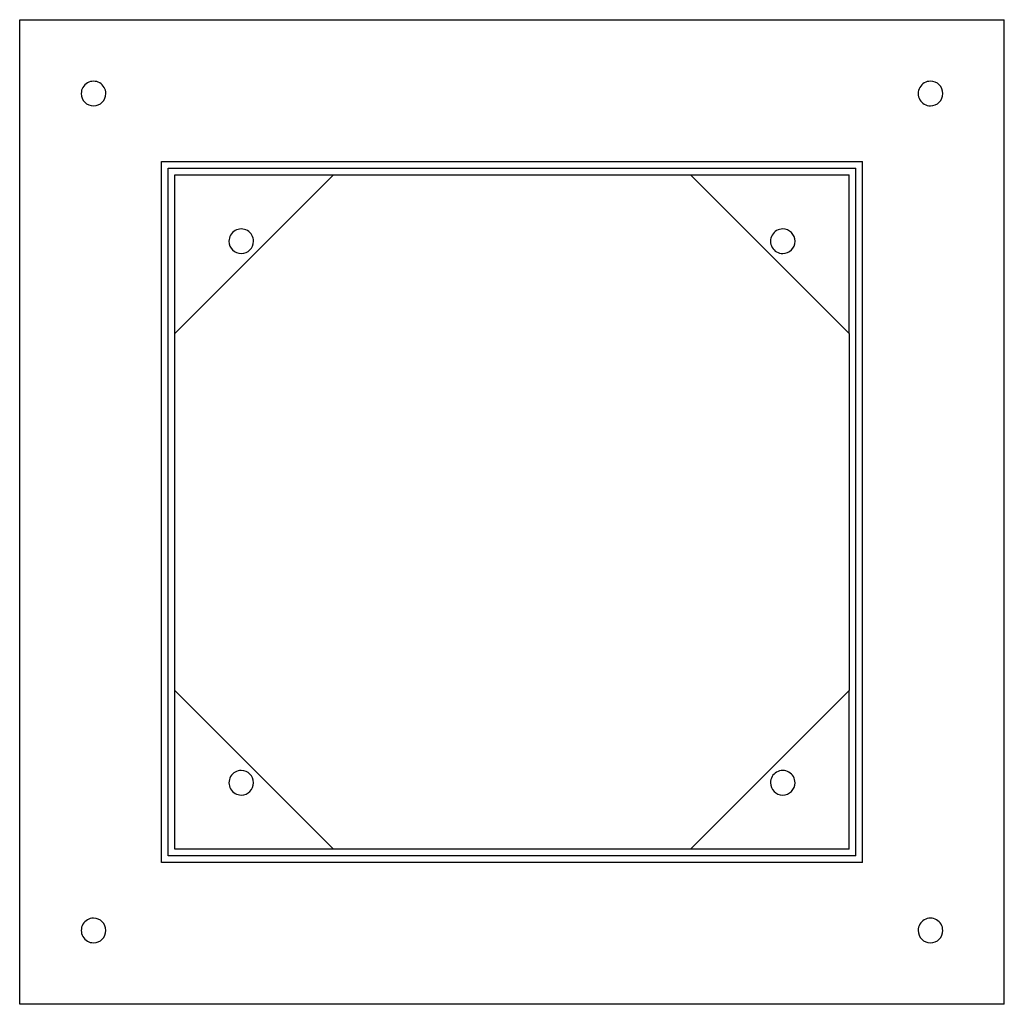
# Model space of a CAD drawing. Header units: millimetres. Extents: x -300 to 300, y -300 to 300.
import ezdxf

# ---------------------------------------------------------------- set-up
doc = ezdxf.new("R2010")
doc.units = ezdxf.units.MM
doc.layers.add('HIDDEN', color=7, linetype='Continuous')
doc.layers.add('THICK', color=7, linetype='Continuous')

msp = doc.modelspace()

# ---------------------------------------------------------------- linework, layer by layer
at = {"layer": 'HIDDEN'}
for p, q in [((-300, 300), (-300, 300)), ((300, 300), (300, 300)), ((-213.5, 213.5), (-213.5, 213.5)), ((213.5, 213.5), (213.5, 213.5)), ((-209.5, 209.5), (-209.5, 209.5)), ((-205.5, 205.5), (-205.5, 205.5)), ((-205.5, 108.75), (-205.5, 205.5)), ((-205.5, 205.5), (-108.75, 205.5)), ((-108.75, 205.5), (-108.75, 205.5)), ((-108.75, 205.5), (-108.75, 205.5)), ((108.75, 205.5), (108.75, 205.5)), ((108.75, 205.5), (108.75, 205.5)), ((108.75, 205.5), (205.5, 205.5)), ((205.5, 108.75), (205.5, 205.5)), ((205.5, 205.5), (205.5, 205.5)), ((209.5, 209.5), (209.5, 209.5)), ((-205.5, 108.75), (-205.5, 108.75)), ((-205.5, 108.75), (-205.5, 108.75)), ((205.5, 108.75), (205.5, 108.75)), ((205.5, 108.75), (205.5, 108.75)), ((-205.5, -108.75), (-205.5, -108.75)), ((-205.5, -108.75), (-205.5, -108.75)), ((-205.5, -205.5), (-205.5, -108.75)), ((205.5, -108.75), (205.5, -108.75)), ((205.5, -108.75), (205.5, -108.75)), ((205.5, -205.5), (205.5, -108.75)), ((-209.5, -209.5), (-209.5, -209.5)), ((-205.5, -205.5), (-205.5, -205.5)), ((-108.75, -205.5), (-205.5, -205.5)), ((-108.75, -205.5), (-108.75, -205.5)), ((-108.75, -205.5), (-108.75, -205.5)), ((108.75, -205.5), (108.75, -205.5)), ((108.75, -205.5), (108.75, -205.5)), ((205.5, -205.5), (108.75, -205.5)), ((205.5, -205.5), (205.5, -205.5)), ((209.5, -209.5), (209.5, -209.5)), ((-213.5, -213.5), (-213.5, -213.5)), ((213.5, -213.5), (213.5, -213.5)), ((-300, -300), (-300, -300)), ((300, -300), (300, -300))]:
    msp.add_line(p, q, dxfattribs=at)
at = {"layer": 'THICK'}
for p, q in [((-300, 300), (300, 300)), ((-300, -300), (-300, 300)), ((300, -300), (300, 300)), ((-213.5, 213.5), (213.5, 213.5)), ((-213.5, -213.5), (-213.5, 213.5)), ((213.5, -213.5), (213.5, 213.5)), ((-209.5, 209.5), (209.5, 209.5)), ((-209.5, -209.5), (-209.5, 209.5)), ((-205.5, 108.75), (-108.75, 205.5)), ((-108.75, 205.5), (108.75, 205.5)), ((108.75, 205.5), (205.5, 108.75)), ((209.5, -209.5), (209.5, 209.5)), ((-205.5, -108.75), (-205.5, 108.75)), ((205.5, 108.75), (205.5, -108.75)), ((-108.75, -205.5), (-205.5, -108.75)), ((205.5, -108.75), (108.75, -205.5)), ((209.5, -209.5), (-209.5, -209.5)), ((108.75, -205.5), (-108.75, -205.5)), ((213.5, -213.5), (-213.5, -213.5)), ((300, -300), (-300, -300))]:
    msp.add_line(p, q, dxfattribs=at)
for centre, start, end in [((-255, 255), 0, 180.00002), ((255, 255), 89.99998, 270.00002), ((255, 255), 270.00002, 89.99998), ((-255, 255), 180.00002, 0), ((-165, 165), 0, 180.00002), ((165, 165), 89.99998, 270.00002), ((165, 165), 270.00002, 89.99998), ((-165, 165), 180.00002, 0), ((-165, -165), 89.99998, 270.00002), ((-165, -165), 270.00002, 89.99998), ((165, -165), 0, 180.00002), ((165, -165), 180.00002, 0), ((-255, -255), 89.99998, 270.00002), ((-255, -255), 270.00002, 89.99998), ((255, -255), 0, 180.00002), ((255, -255), 180.00002, 0)]:
    msp.add_arc(centre, 7.5, start, end, dxfattribs=at)

doc.saveas('drawing.dxf')
